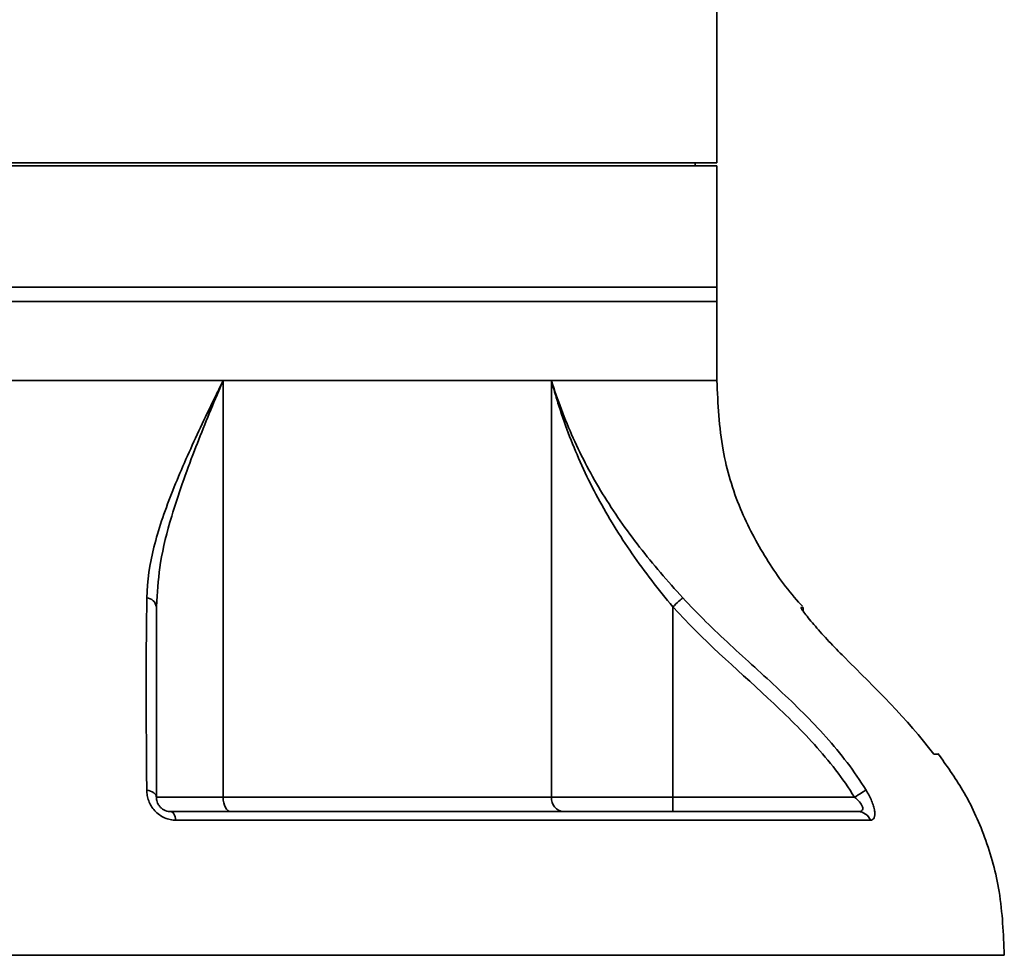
# Model space of a CAD drawing. Header units: millimetres. Extents: x 92 to 152, y 67 to 203.
# Tile 9 of 12: x 145.44 to 152.29, y 73.35 to 79.86. Entities that reach past the tile are written whole.
import ezdxf

# ---------------------------------------------------------------- set-up
doc = ezdxf.new("R2010")
doc.units = ezdxf.units.MM
doc.layers.add('SLD-0', color=179, linetype='Continuous')

msp = doc.modelspace()

# ---------------------------------------------------------------- linework, layer by layer
at = {"layer": 'SLD-0', "color": 179, "linetype": 'Continuous', "lineweight": 35}
for p, q in [((150.2906, 78.8686), (150.2906, 80.0186)), ((150.2906, 78.8686), (135.4906, 78.8686)), ((150.1406, 78.8486), (150.1406, 78.8686)), ((150.2906, 78.8486), (135.4906, 78.8486)), ((150.2906, 78.0036), (150.2906, 78.8486)), ((150.2906, 78.0036), (135.4906, 78.0036)), ((150.2906, 77.9036), (150.2906, 78.0036)), ((150.2906, 77.9036), (135.4906, 77.9036)), ((150.2906, 77.3536), (150.2906, 77.9036)), ((146.8549, 77.3536), (138.9263, 77.3536)), ((150.2906, 77.3536), (142.8906, 77.3536)), ((146.8549, 77.3536), (146.8549, 74.4536)), ((149.1392, 77.3536), (146.8549, 77.3536)), ((149.1392, 77.3536), (150.2906, 77.3536)), ((149.1392, 74.4536), (149.1392, 77.3536)), ((146.3944, 75.8188), (146.3906, 75.7783)), ((149.9836, 75.7783), (149.9949, 75.7886)), ((149.9836, 75.7783), (149.9836, 74.4536)), ((149.9949, 75.7886), (150.006, 75.7987)), ((150.006, 75.7987), (150.0165, 75.8083)), ((150.0165, 75.8083), (150.0263, 75.8171)), ((150.0263, 75.8171), (150.035, 75.8251)), ((150.035, 75.8251), (150.0425, 75.8319)), ((150.0425, 75.8319), (150.0487, 75.8375)), ((150.0487, 75.8375), (150.0533, 75.8417)), ((150.8906, 75.774), (150.8761, 75.774)), ((150.8906, 75.7493), (150.8906, 75.774)), ((151.7992, 74.7536), (151.8351, 74.7536)), ((146.3375, 74.5001), (146.3233, 74.5034)), ((146.3505, 74.4958), (146.3375, 74.5001)), ((146.3621, 74.4904), (146.3505, 74.4958)), ((146.372, 74.4841), (146.3621, 74.4904)), ((146.38, 74.4771), (146.372, 74.4841)), ((146.3859, 74.4696), (146.38, 74.4771)), ((151.2743, 74.4696), (151.2865, 74.4771)), ((151.2865, 74.4771), (151.2977, 74.4841)), ((151.2977, 74.4841), (151.3078, 74.4904)), ((151.3078, 74.4904), (151.3165, 74.4958)), ((151.3165, 74.4958), (151.3235, 74.5001)), ((151.3235, 74.5001), (151.3287, 74.5034)), ((146.3894, 74.4617), (146.3859, 74.4696)), ((146.3906, 74.4536), (146.3894, 74.4617)), ((146.3906, 74.4536), (146.8549, 74.4536)), ((146.8549, 74.4536), (146.8559, 74.434)), ((146.8549, 74.4536), (149.1392, 74.4536)), ((146.8559, 74.434), (146.859, 74.4153)), ((146.859, 74.4153), (146.8639, 74.398)), ((149.1392, 74.4536), (149.9836, 74.4536)), ((149.9836, 74.4536), (149.9836, 74.3536)), ((149.9836, 74.4536), (151.2484, 74.4536)), ((151.2484, 74.4536), (151.2615, 74.4617)), ((151.2615, 74.4617), (151.2743, 74.4696)), ((146.4906, 74.3536), (146.4963, 74.3525)), ((146.4906, 74.3536), (151.2743, 74.3536)), ((146.4963, 74.3525), (146.5019, 74.3494)), ((146.5019, 74.3494), (146.5072, 74.3443)), ((146.5072, 74.3443), (146.5122, 74.3373)), ((146.5122, 74.3373), (146.5167, 74.3285)), ((146.8639, 74.398), (146.8706, 74.3828)), ((146.8706, 74.3828), (146.8787, 74.3704)), ((146.8787, 74.3704), (146.888, 74.3612)), ((146.888, 74.3612), (146.898, 74.3555)), ((146.898, 74.3555), (146.9085, 74.3536)), ((146.5167, 74.3285), (146.5207, 74.3182)), ((146.5207, 74.3182), (146.5241, 74.3065)), ((146.5241, 74.3065), (146.5267, 74.2937)), ((151.3585, 74.2937), (146.5267, 74.2937)), ((152.2906, 73.3536), (142.8906, 73.3536))]:
    msp.add_line(p, q, dxfattribs=at)
for centre, radius, start, end in [((146.3161, 75.7668), 0.0754, 8.83695, 83.97017), ((149.2321, 74.4464), 0.0932, 175.58525, 264.77026), ((151.2722, 74.2615), 0.092, 20.4321, 88.70959)]:
    msp.add_arc(centre, radius, start, end, dxfattribs=at)
for points, knots in [([(146.324, 75.8417), (146.3257, 75.9577), (146.3437, 76.0745), (146.3887, 76.2547), (146.4067, 76.3156), (146.4477, 76.4394), (146.4708, 76.5023), (146.5204, 76.629), (146.547, 76.6928), (146.603, 76.822), (146.6325, 76.8873), (146.6933, 77.0188), (146.7247, 77.0851), (146.7728, 77.1852), (146.789, 77.2187), (146.8136, 77.2691), (146.8218, 77.286), (146.8383, 77.3197), (146.8467, 77.3368), (146.8549, 77.3536)], [0, 0, 0, 0, 0.25, 0.25, 0.375, 0.375, 0.5, 0.5, 0.625, 0.625, 0.75, 0.75, 0.875, 0.875, 0.9375, 0.9375, 0.96875, 0.96875, 1, 1, 1, 1]), ([(149.1392, 77.3536), (149.1602, 77.286), (149.1834, 77.2186), (149.2339, 77.0851), (149.2613, 77.0189), (149.3205, 76.8874), (149.3525, 76.822), (149.4207, 76.6928), (149.457, 76.6289), (149.5343, 76.5021), (149.5754, 76.4392), (149.6613, 76.3155), (149.7062, 76.2547), (149.8463, 76.0745), (149.9471, 75.9578), (150.0533, 75.8417)], [0, 0, 0, 0, 0.125, 0.125, 0.25, 0.25, 0.375, 0.375, 0.5, 0.5, 0.625, 0.625, 0.75, 0.75, 1, 1, 1, 1]), ([(149.9836, 75.7783), (149.8833, 75.8997), (149.7884, 76.0223), (149.6574, 76.2113), (149.6156, 76.2752), (149.5358, 76.4049), (149.4978, 76.4709), (149.3913, 76.6694), (149.3295, 76.8033), (149.2492, 77.0073), (149.2245, 77.0758), (149.1903, 77.1794), (149.1794, 77.2141), (149.1638, 77.2663), (149.1587, 77.2837), (149.1487, 77.3186), (149.1438, 77.3362), (149.1392, 77.3536)], [0, 0, 0, 0, 0.25, 0.25, 0.375, 0.375, 0.5, 0.5, 0.75, 0.75, 0.875, 0.875, 0.9375, 0.9375, 0.96875, 0.96875, 1, 1, 1, 1]), ([(150.8852, 75.7824), (150.8767, 75.7917), (150.7829, 75.8937), (150.6253, 76.1138), (150.4381, 76.4663), (150.3124, 76.8868), (150.2982, 77.1912), (150.2906, 77.3536)], [0, 0, 0, 0, 0.022168, 0.241855, 0.46971, 0.71706, 1, 1, 1, 1]), ([(146.3233, 74.5034), (146.3228, 74.5694), (146.3223, 74.6332), (146.3213, 74.7565), (146.3209, 74.8158), (146.3198, 74.9884), (146.3193, 75.0964), (146.3191, 75.4128), (146.3208, 75.6133), (146.324, 75.8417)], [0, 0, 0, 0, 0.125, 0.125, 0.25, 0.25, 0.5, 0.5, 1, 1, 1, 1]), ([(146.3906, 75.7783), (146.3906, 75.5523), (146.3906, 75.3524), (146.3906, 75.0398), (146.3906, 74.9333), (146.3906, 74.7065), (146.3906, 74.5861), (146.3906, 74.4536)], [0, 0, 0, 0, 0.5, 0.5, 0.75, 0.75, 1, 1, 1, 1]), ([(151.2484, 74.4536), (151.1662, 74.5861), (151.0713, 74.7065), (150.8668, 74.9333), (150.7572, 75.0398), (150.4216, 75.3524), (150.1889, 75.5523), (149.9836, 75.7783)], [0, 0, 0, 0, 0.25, 0.25, 0.5, 0.5, 1, 1, 1, 1]), ([(150.0533, 75.8417), (150.1578, 75.7276), (150.2693, 75.6201), (150.4961, 75.4098), (150.6116, 75.3068), (150.8375, 75.0954), (150.9479, 74.9872), (151.1526, 74.7574), (151.247, 74.6358), (151.3287, 74.5034)], [0, 0, 0, 0, 0.25, 0.25, 0.5, 0.5, 0.75, 0.75, 1, 1, 1, 1]), ([(151.1755, 75.4302), (151.1392, 75.4665), (151.1042, 75.5025), (151.0536, 75.5562), (151.037, 75.5742), (151.0052, 75.6093), (150.9901, 75.6264), (150.9614, 75.6596), (150.9477, 75.6759), (150.923, 75.7061), (150.9119, 75.7201), (150.8932, 75.7448), (150.8858, 75.7552), (150.8787, 75.7662), (150.8771, 75.7691), (150.8754, 75.773), (150.8753, 75.774), (150.8761, 75.774)], [0, 0, 0, 0, 0.25, 0.25, 0.375, 0.375, 0.5, 0.5, 0.625, 0.625, 0.75, 0.75, 0.875, 0.875, 0.9375, 0.9375, 1, 1, 1, 1]), ([(152.2906, 73.3536), (152.2843, 73.5022), (152.2726, 73.782), (152.1666, 74.1701), (152.0184, 74.4936), (151.8883, 74.6751), (151.8285, 74.7587)], [0, 0, 0, 0, 0.2955172, 0.5559739, 0.7956229, 1, 1, 1, 1]), ([(146.5267, 74.2937), (146.5136, 74.2937), (146.5002, 74.295), (146.4738, 74.3005), (146.4605, 74.3048), (146.4221, 74.3216), (146.3984, 74.3388), (146.3699, 74.3699), (146.3614, 74.3813), (146.3473, 74.4047), (146.3415, 74.4168), (146.3323, 74.4416), (146.3289, 74.4542), (146.3245, 74.479), (146.3234, 74.4912), (146.3233, 74.5034)], [0, 0, 0, 0, 0.125, 0.125, 0.25, 0.25, 0.5, 0.5, 0.625, 0.625, 0.75, 0.75, 0.875, 0.875, 1, 1, 1, 1]), ([(151.3287, 74.5034), (151.3437, 74.479), (151.357, 74.4538), (151.3724, 74.4166), (151.3768, 74.4043), (151.3837, 74.3808), (151.3862, 74.3694), (151.3891, 74.3487), (151.3895, 74.3393), (151.3882, 74.3227), (151.3865, 74.3158), (151.3813, 74.3047), (151.3777, 74.3004), (151.3691, 74.295), (151.3641, 74.2937), (151.3585, 74.2937)], [0, 0, 0, 0, 0.25, 0.25, 0.375, 0.375, 0.5, 0.5, 0.625, 0.625, 0.75, 0.75, 0.875, 0.875, 1, 1, 1, 1]), ([(146.3906, 74.4536), (146.3906, 74.4438), (146.3919, 74.4335), (146.3976, 74.4164), (146.4, 74.4106), (146.4067, 74.3987), (146.4109, 74.3927), (146.4209, 74.3815), (146.4268, 74.3762), (146.4395, 74.3673), (146.446, 74.3638), (146.4661, 74.3555), (146.4788, 74.3536), (146.4906, 74.3536)], [0, 0, 0, 0, 0.25, 0.25, 0.375, 0.375, 0.5, 0.5, 0.625, 0.625, 0.75, 0.75, 1, 1, 1, 1]), ([(151.2743, 74.3536), (151.2794, 74.3536), (151.2841, 74.3541), (151.2926, 74.3564), (151.2964, 74.3583), (151.3022, 74.3637), (151.3043, 74.3673), (151.3059, 74.3763), (151.3053, 74.3815), (151.3, 74.3986), (151.2917, 74.4108), (151.272, 74.4333), (151.2605, 74.4438), (151.2484, 74.4536)], [0, 0, 0, 0, 0.125, 0.125, 0.25, 0.25, 0.375, 0.375, 0.5, 0.5, 0.75, 0.75, 1, 1, 1, 1])]:
    msp.add_open_spline(points, degree=3, knots=knots, dxfattribs=at)
at = {"layer": 'SLD-0', "color": 8, "linetype": 'Continuous', "lineweight": 35}
msp.add_open_spline([(146.8549, 77.3536), (146.8544, 77.3525), (146.8441, 77.3282), (146.7745, 77.1643), (146.6432, 76.8454), (146.5027, 76.4464), (146.4119, 76.0986), (146.4, 75.9076), (146.3944, 75.8188)], degree=3, knots=[0, 0, 0, 0, 0.001935, 0.04484, 0.303206, 0.597727, 0.813062, 1, 1, 1, 1], dxfattribs=at)
at = {"layer": 'SLD-0', "color": 179, "linetype": 'Continuous', "lineweight": 35}
msp.add_open_spline([(151.1755, 75.4302), (151.3925, 75.2131), (151.6143, 75.0005), (151.7992, 74.7536)], degree=3, dxfattribs=at)

doc.saveas('drawing.dxf')
